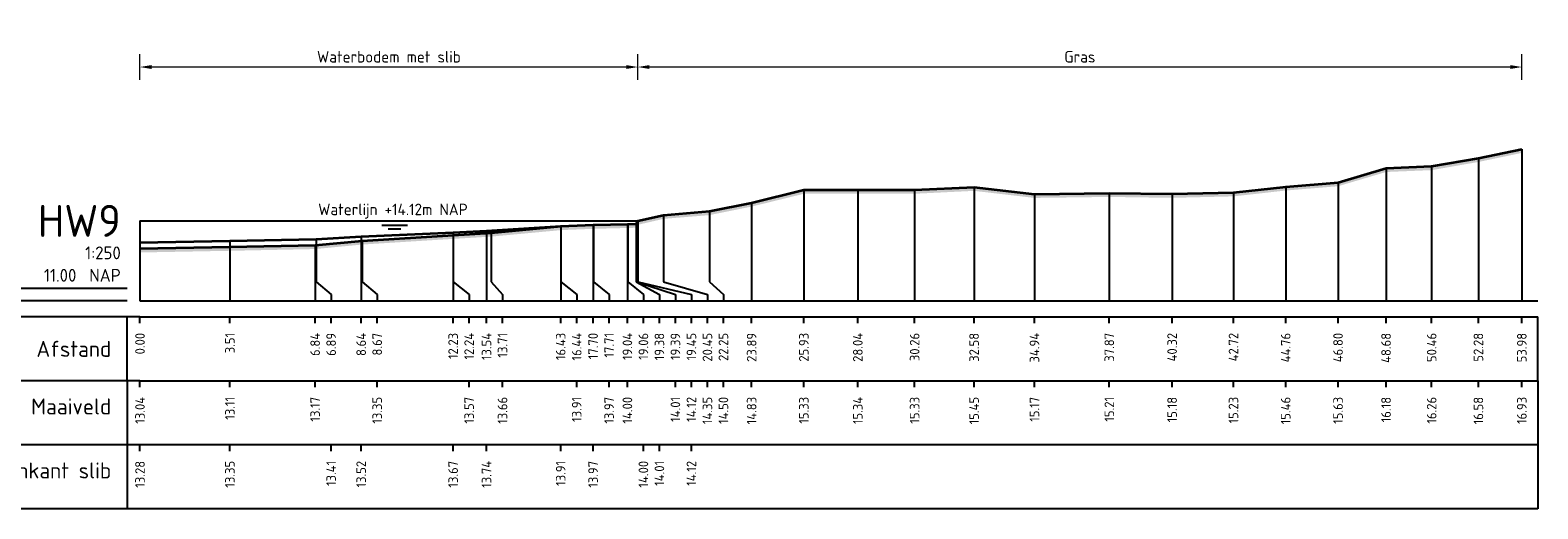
# Model space of a CAD drawing. Header units: metres. Extents: x 197882 to 206172, y 361908 to 364395.
# Tile 30 of 41: x 205927 to 205986, y 364210 to 364229. Entities that reach past the tile are written whole.
import ezdxf
from ezdxf.enums import TextEntityAlignment as Align

# ---------------------------------------------------------------- set-up
doc = ezdxf.new("R2010")
doc.units = ezdxf.units.M
doc.header["$PDMODE"] = 35
doc.header["$PDSIZE"] = 0.075
for name, color, linetype, lineweight in [('X-ME-AL-PROFIEL_BOVENKANT SLIB-GD', 42, 'Continuous', 35), ('X-ME-AL-PROFIEL_HUIDIG MAAIVELD-GD', 252, 'Continuous', 0), ('X-XX-AL-DETAIL1-M', 7, 'Continuous', 18), ('X-XX-AL-DWARSPROFIEL_PROFIELLIJN MAAIVELD-GD', 8, 'Continuous', 35), ('X-XX-AL-NAP-T18', 7, 'Continuous', 18)]:
    doc.layers.add(name, color=color, linetype=linetype, lineweight=lineweight)
doc.layers.add('X-ME-AL-PROFIEL_WATERLIJN-GD', color=150, linetype='Continuous')
doc.layers.add('X-ME-AL-PROFIELRASTER-S', color=7, linetype='Continuous')
doc.styles.add('NLCS-ISO', font='NLCS-ISO.ttf', dxfattribs={"height": 1.8})
doc.styles.add('NLCS-ISO-ANNOTATIEF-T18', font='NLCS-ISO.ttf', dxfattribs={"height": 1.8})
doc.styles.add('NLCS-ISO-ANNOTATIVE-T18', font='NLCS-ISO.ttf', dxfattribs={"height": 1.8})
doc.dimstyles.new('NLCS-ANNOTATIEF-T18-PIJL_L2_H0', dxfattribs={"dimtxt": 2.5, "dimasz": 1.8, "dimexe": 2, "dimexo": 2, "dimgap": 0.7, "dimtad": 1, "dimzin": 0, "dimdsep": 46, "dimtxsty": 'NLCS-ISO-ANNOTATIEF-T18', "dimcen": 0, "dimdle": 2, "dimclrd": 256, "dimclre": 256, "dimclrt": 10, "dimaunit": 2, "dimadec": 0, "dimazin": 0, "dimtfac": 1, "dimtdec": 3, "dimtofl": 0, "dimtmove": 0, "dimatfit": 3, "dimfxl": 2, "dimfxlon": 1, "dimtfillclr": 256, "dimtolj": 1, "dimtzin": 0, "dimlwd": -1, "dimlwe": -1, "dimarcsym": 0})

# ---------------------------------------------------------------- blocks, each defined once
blk = doc.blocks.new('SAL-PROFIELRASTER-D')
at = {"color": 0, "linetype": 'ByBlock', "lineweight": -2, "flags": 128}
for points in [[(-2, 0), (-72, 0)], [(-24, 2), (-23, 0), (-22, 2), (-2, 2)], [(-72, -12.5), (-72, -2.5)], [(0, -2.5), (-72, -2.5)], [(-2, -12.5), (-2, -2.5)], [(0, -12.5), (-72, -12.5)]]:
    blk.add_lwpolyline(points, dxfattribs=at)
at = {"color": 0, "linetype": 'ByBlock', "lineweight": -2, "style": 'NLCS-ISO-ANNOTATIVE-T18'}
blk.add_text('NAP', height=2, dxfattribs=at).set_placement((-3, 3), align=Align.RIGHT)
blk.add_text('Afstand', height=2.5, dxfattribs=at).set_placement((-4.5, -7.5), align=Align.MIDDLE_RIGHT)
for tag, height, p in [('PROFIELNR', 5, (-3, 10)), ('SCHAAL', 2, (-3, 6.5)), ('NAP', 2, (-9.94, 3))]:
    blk.add_attdef(tag, text='', height=height, dxfattribs=at).set_placement(p, align=Align.RIGHT)
blk = doc.blocks.new('SAL-PROFIELRASTER_BALK_EIND1-D')
at = {"color": 0, "linetype": 'ByBlock', "lineweight": -2}
blk.add_line((1, -12.5), (1, -2.5), dxfattribs=at)
at = {"color": 0, "linetype": 'ByBlock', "lineweight": -2, "flags": 128}
for points in [[(0, 0), (1, 0)], [(0, -2.5), (1, -2.5)], [(0, -12.5), (1, -12.5)]]:
    blk.add_lwpolyline(points, dxfattribs=at)
blk = doc.blocks.new('SAL-PROFIELRASTER_BALK-D')
at = {"color": 0, "linetype": 'ByBlock', "lineweight": -2}
for p, q in [((-72, -12.5), (-72, -2.5)), ((-2, -2.5), (-2, -12.5)), ((0, -12.5), (-72, -12.5))]:
    blk.add_line(p, q, dxfattribs=at)
at = {"color": 0, "linetype": 'ByBlock', "lineweight": -2, "style": 'NLCS-ISO-ANNOTATIVE-T18'}
for tag, height, p in [('TITEL1', 2.5, (-4.5, -6.5)), ('TITEL2', 1.5, (-4.5, -9.5))]:
    blk.add_attdef(tag, text='', height=height, dxfattribs=at).set_placement(p, align=Align.MIDDLE_RIGHT)
blk = doc.blocks.new('SAL-PROFIELRASTER_BALK_EIND2-D')
at = {"color": 0, "linetype": 'ByBlock', "lineweight": -2}
for p, q in [((1, -2.5), (1, -12.5)), ((1, -12.5), (0, -12.5))]:
    blk.add_line(p, q, dxfattribs=at)
blk = doc.blocks.new('SAL-PROFIELRASTER_BALK_DATA-D')
at = {"color": 0, "linetype": 'ByBlock', "lineweight": -2}
blk.add_lwpolyline([(0, -3.5), (0, -2.5)], dxfattribs=at)
at = {"color": 0, "linetype": 'ByBlock', "lineweight": -2, "style": 'NLCS-ISO-ANNOTATIVE-T18'}
blk.add_attdef('GETAL', text='', height=1.5, rotation=90, dxfattribs=at).set_placement((0.75, -5), align=Align.RIGHT)
blk = doc.blocks.new('SAL-PROFIELRASTER_AANHAAL-D')
at = {"color": 9, "linetype": 'ByBlock', "lineweight": -2, "flags": 128}
blk.add_lwpolyline([(0, 1), (0, 0)], dxfattribs=at)
blk = doc.blocks.new('SAL-PROFIELRASTER_AANHAAL_STAGGER-D')
at = {"color": 9, "linetype": 'ByBlock', "lineweight": -2, "flags": 128}
for points in [[(0, 0), (0, -0.25)], [(0, -0.25), (1, -0.75)], [(1, -0.75), (1, -1)]]:
    blk.add_lwpolyline(points, dxfattribs=at)
blk = doc.blocks.new('*D78')
at = {"layer": 'Defpoints', "color": 0, "transparency": 16777216}
for p in [(205931.769, 364227.142), (205951.218, 364221.129), (205931.769, 364218.007)]:
    blk.add_point(p, dxfattribs=at)
at = {"layer": 'X-XX-AL-DETAIL1-M', "transparency": 16777216}
for p, q in [((205931.769, 364226.642), (205931.769, 364227.642)), ((205951.218, 364226.642), (205951.218, 364227.642)), ((205950.768, 364227.142), (205932.219, 364227.142))]:
    blk.add_line(p, q, dxfattribs=at)
for points in [[(205932.219, 364227.217), (205932.219, 364227.067), (205931.769, 364227.142)], [(205950.768, 364227.217), (205950.768, 364227.067), (205951.218, 364227.142)]]:
    blk.add_solid(points, dxfattribs=at)
at = {"layer": 'X-XX-AL-DETAIL1-M', "color": 10, "transparency": 16777216, "insert": (205941.493, 364227.542), "char_height": 0.45, "attachment_point": 5, "style": 'NLCS-ISO-ANNOTATIEF-T18'}
blk.add_mtext('\\A1;Waterbodem met slib', dxfattribs=at)
blk = doc.blocks.new('*D79')
at = {"layer": 'Defpoints', "color": 0, "transparency": 16777216}
for p in [(205951.218, 364227.142), (205951.218, 364221.129), (205985.75, 364218.007)]:
    blk.add_point(p, dxfattribs=at)
at = {"layer": 'X-XX-AL-DETAIL1-M', "transparency": 16777216}
for p, q in [((205951.218, 364226.642), (205951.218, 364227.642)), ((205985.75, 364226.642), (205985.75, 364227.642)), ((205985.3, 364227.142), (205951.668, 364227.142))]:
    blk.add_line(p, q, dxfattribs=at)
for points in [[(205951.668, 364227.217), (205951.668, 364227.067), (205951.218, 364227.142)], [(205985.3, 364227.217), (205985.3, 364227.067), (205985.75, 364227.142)]]:
    blk.add_solid(points, dxfattribs=at)
at = {"layer": 'X-XX-AL-DETAIL1-M', "color": 10, "transparency": 16777216, "insert": (205968.484, 364227.542), "char_height": 0.45, "attachment_point": 5, "style": 'NLCS-ISO-ANNOTATIEF-T18'}
blk.add_mtext('\\A1;Gras', dxfattribs=at)

msp = doc.modelspace()

# ---------------------------------------------------------------- hatches: boundary and pattern name
at = {"layer": 'X-ME-AL-PROFIEL_HUIDIG MAAIVELD-GD'}
h = msp.add_hatch(dxfattribs=at)
h.set_pattern_fill('AGR-MAAIVELD', color=256, scale=0.05, pattern_type=2)
h.set_pattern_definition([(45, (134.1676, 163.2253), (-0.25000007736, 0.25000007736), []), (45, (134.13188, 163.261), (0, 0.50000015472), [0.3535535, -0.3535535]), (45, (134.09617, 163.29673), (0, 0.50000015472), [0.3535535, -0.3535535]), (45, (134.05995, 163.33295), (0, 0.50000015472), [0.3535535, -0.3535535]), (45, (134.02474, 163.36816), (0, 0.50000015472), [0.3535535, -0.3535535]), (45, (133.98902, 163.40387), (0, 0.50000015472), [0.3535535, -0.3535535]), (45, (133.9533, 163.4396), (0, 0.50000015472), [0.3535535, -0.3535535]), (315, (134.1676, 163.2253), (0.25000007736, 0.25000007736), []), (315, (134.2033, 163.261), (0.50000015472, -1e-16), [0.3535535, -0.3535535]), (315, (134.23902, 163.29673), (0.50000015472, -1e-16), [0.3535535, -0.3535535]), (315, (134.27524, 163.33295), (0.50000015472, -1e-16), [0.3535535, -0.3535535]), (315, (134.31045, 163.36816), (0.50000015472, -1e-16), [0.3535535, -0.3535535]), (315, (134.34617, 163.40387), (0.50000015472, -1e-16), [0.3535535, -0.3535535]), (315, (134.38188, 163.4396), (0.50000015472, -1e-16), [0.3535535, -0.3535535])])
h.paths.add_polyline_path([(205985.75, 364223.937), (205984.053, 364223.583), (205982.227, 364223.264), (205980.445, 364223.191), (205978.57, 364222.635), (205976.526, 364222.467), (205974.486, 364222.239), (205972.088, 364222.182), (205969.635, 364222.217), (205966.712, 364222.179), (205964.352, 364222.454), (205962.031, 364222.341), (205959.81, 364222.346), (205957.702, 364222.34), (205955.663, 364221.841), (205954.016, 364221.507), (205952.222, 364221.361), (205951.218, 364221.129), (205951.161, 364221.014), (205950.81, 364221.004), (205949.483, 364220.972), (205948.212, 364220.921), (205945.482, 364220.667), (205944.005, 364220.579), (205940.443, 364220.357), (205938.611, 364220.181), (205935.282, 364220.113), (205931.769, 364220.047), (205931.769, 364219.897), (205935.282, 364219.963), (205938.611, 364220.031), (205940.443, 364220.207), (205944.005, 364220.429), (205945.482, 364220.517), (205948.212, 364220.771), (205949.483, 364220.822), (205950.81, 364220.854), (205951.161, 364220.864), (205951.218, 364220.979), (205952.222, 364221.211), (205954.016, 364221.357), (205955.663, 364221.691), (205957.702, 364222.19), (205959.81, 364222.196), (205962.031, 364222.191), (205964.352, 364222.304), (205966.712, 364222.029), (205969.635, 364222.067), (205972.088, 364222.032), (205974.486, 364222.089), (205976.526, 364222.317), (205978.57, 364222.485), (205980.445, 364223.041), (205982.227, 364223.114), (205984.053, 364223.433), (205985.75, 364223.787)])

# ---------------------------------------------------------------- linework, layer by layer
at = {"layer": 'X-ME-AL-PROFIEL_BOVENKANT SLIB-GD'}
msp.add_lwpolyline([(205931.769, 364220.287), (205935.282, 364220.353), (205938.657, 364220.414), (205940.409, 364220.527), (205944.002, 364220.674), (205945.306, 364220.747), (205948.204, 364220.921), (205949.469, 364220.974), (205950.826, 364221.007), (205951.149, 364221.015), (205951.218, 364221.129)], dxfattribs=at)
at = {"layer": 'X-ME-AL-PROFIEL_WATERLIJN-GD'}
for points in [[(205931.769, 364221.13), (205951.218, 364221.129)], [(205941.219, 364220.967), (205942.219, 364220.967)], [(205941.461, 364220.822), (205941.961, 364220.822)]]:
    msp.add_lwpolyline(points, dxfattribs=at)
at = {"layer": 'X-XX-AL-DWARSPROFIEL_PROFIELLIJN MAAIVELD-GD'}
msp.add_lwpolyline([(205931.769, 364220.047), (205935.282, 364220.113), (205938.611, 364220.181), (205940.443, 364220.357), (205944.005, 364220.579), (205945.482, 364220.667), (205948.212, 364220.921), (205949.483, 364220.972), (205950.81, 364221.004), (205951.161, 364221.014), (205951.218, 364221.129), (205952.222, 364221.361), (205954.016, 364221.507), (205955.663, 364221.841), (205957.702, 364222.34), (205959.81, 364222.346), (205962.031, 364222.341), (205964.352, 364222.454), (205966.712, 364222.179), (205969.635, 364222.217), (205972.088, 364222.182), (205974.486, 364222.239), (205976.526, 364222.467), (205978.57, 364222.635), (205980.445, 364223.191), (205982.227, 364223.264), (205984.053, 364223.583), (205985.75, 364223.937)], dxfattribs=at)

# ---------------------------------------------------------------- block references
at = {"layer": 'X-ME-AL-PROFIELRASTER-S'}
for p, yscale in [((205984.053, 364218.007), 5.576000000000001), ((205985.75, 364218.007), 5.93), ((205980.445, 364218.007), 5.184000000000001), ((205982.227, 364218.007), 5.257000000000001), ((205957.702, 364218.007), 4.333), ((205959.81, 364218.007), 4.339), ((205962.031, 364218.007), 4.334), ((205964.352, 364218.007), 4.446999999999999), ((205976.526, 364218.007), 4.460000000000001), ((205978.57, 364218.007), 4.628), ((205955.663, 364218.007), 3.834), ((205966.712, 364218.007), 4.172000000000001), ((205969.635, 364218.007), 4.210000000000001), ((205972.088, 364218.007), 4.175000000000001), ((205974.486, 364218.007), 4.231999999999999), ((205931.769, 364218.007), 3.122999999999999), ((205951.218, 364219.007), 2.122), ((205951.218, 364219.007), 2.122), ((205951.218, 364219.007), 2.122), ((205951.218, 364219.007), 2.122), ((205952.222, 364219.007), 2.353999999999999), ((205954.016, 364219.007), 2.5), ((205940.409, 364218.007), 2.52), ((205944.002, 364218.007), 2.667), ((205944.005, 364219.007), 1.571999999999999), ((205945.306, 364218.007), 2.74), ((205945.482, 364219.007), 1.66), ((205948.204, 364218.007), 2.914), ((205948.212, 364219.007), 1.914), ((205949.469, 364218.007), 2.967000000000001), ((205949.483, 364219.007), 1.965), ((205950.81, 364218.007), 2.997), ((205950.826, 364219.007), 2), ((205951.149, 364219.007), 2.007999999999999), ((205951.161, 364219.007), 2.007), ((205938.611, 364218.007), 2.173999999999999), ((205938.657, 364219.007), 1.407), ((205940.443, 364219.007), 1.35)]:
    msp.add_blockref('SAL-PROFIELRASTER_AANHAAL-D', p, dxfattribs=dict(at, yscale=yscale))
at = {"layer": 'X-ME-AL-PROFIELRASTER-S', "xscale": 0.25, "yscale": 0.25, "zscale": 0.25}
for name, p, values in [('SAL-PROFIELRASTER-D', (205931.769, 364218.007), {'PROFIELNR': 'HW9', 'SCHAAL': '1:250', 'NAP': '11.00'}), ('SAL-PROFIELRASTER_BALK_DATA-D', (205931.769, 364218.007), {'GETAL': '0.00'}), ('SAL-PROFIELRASTER_BALK_DATA-D', (205935.282, 364218.007), {'GETAL': '3.51'}), ('SAL-PROFIELRASTER_BALK_DATA-D', (205938.611, 364218.007), {'GETAL': '6.84'}), ('SAL-PROFIELRASTER_BALK_DATA-D', (205939.236, 364218.007), {'GETAL': '6.89'}), ('SAL-PROFIELRASTER_BALK_DATA-D', (205940.409, 364218.007), {'GETAL': '8.64'}), ('SAL-PROFIELRASTER_BALK_DATA-D', (205941.034, 364218.007), {'GETAL': '8.67'}), ('SAL-PROFIELRASTER_BALK_DATA-D', (205944.002, 364218.007), {'GETAL': '12.23'}), ('SAL-PROFIELRASTER_BALK_DATA-D', (205944.627, 364218.007), {'GETAL': '12.24'}), ('SAL-PROFIELRASTER_BALK_DATA-D', (205945.306, 364218.007), {'GETAL': '13.54'}), ('SAL-PROFIELRASTER_BALK_DATA-D', (205945.931, 364218.007), {'GETAL': '13.71'}), ('SAL-PROFIELRASTER_BALK_DATA-D', (205948.204, 364218.007), {'GETAL': '16.43'}), ('SAL-PROFIELRASTER_BALK_DATA-D', (205948.829, 364218.007), {'GETAL': '16.44'}), ('SAL-PROFIELRASTER_BALK_DATA-D', (205949.469, 364218.007), {'GETAL': '17.70'}), ('SAL-PROFIELRASTER_BALK_DATA-D', (205950.094, 364218.007), {'GETAL': '17.71'}), ('SAL-PROFIELRASTER_BALK_DATA-D', (205950.81, 364218.007), {'GETAL': '19.04'}), ('SAL-PROFIELRASTER_BALK_DATA-D', (205951.435, 364218.007), {'GETAL': '19.06'}), ('SAL-PROFIELRASTER_BALK_DATA-D', (205952.06, 364218.007), {'GETAL': '19.38'}), ('SAL-PROFIELRASTER_BALK_DATA-D', (205952.685, 364218.007), {'GETAL': '19.39'}), ('SAL-PROFIELRASTER_BALK_DATA-D', (205953.31, 364218.007), {'GETAL': '19.45'}), ('SAL-PROFIELRASTER_BALK_DATA-D', (205953.31, 364218.007), {'GETAL': '19.45'}), ('SAL-PROFIELRASTER_BALK_DATA-D', (205953.31, 364218.007), {'GETAL': '19.45'}), ('SAL-PROFIELRASTER_BALK_DATA-D', (205953.31, 364218.007), {'GETAL': '19.45'}), ('SAL-PROFIELRASTER_BALK_DATA-D', (205953.935, 364218.007), {'GETAL': '20.45'}), ('SAL-PROFIELRASTER_BALK_DATA-D', (205954.56, 364218.007), {'GETAL': '22.25'}), ('SAL-PROFIELRASTER_BALK_DATA-D', (205955.663, 364218.007), {'GETAL': '23.89'}), ('SAL-PROFIELRASTER_BALK_DATA-D', (205957.702, 364218.007), {'GETAL': '25.93'}), ('SAL-PROFIELRASTER_BALK_DATA-D', (205959.81, 364218.007), {'GETAL': '28.04'}), ('SAL-PROFIELRASTER_BALK_DATA-D', (205962.031, 364218.007), {'GETAL': '30.26'}), ('SAL-PROFIELRASTER_BALK_DATA-D', (205964.352, 364218.007), {'GETAL': '32.58'}), ('SAL-PROFIELRASTER_BALK_DATA-D', (205966.712, 364218.007), {'GETAL': '34.94'}), ('SAL-PROFIELRASTER_BALK_DATA-D', (205969.635, 364218.007), {'GETAL': '37.87'}), ('SAL-PROFIELRASTER_BALK_DATA-D', (205972.088, 364218.007), {'GETAL': '40.32'}), ('SAL-PROFIELRASTER_BALK_DATA-D', (205974.486, 364218.007), {'GETAL': '42.72'}), ('SAL-PROFIELRASTER_BALK_DATA-D', (205976.526, 364218.007), {'GETAL': '44.76'}), ('SAL-PROFIELRASTER_BALK_DATA-D', (205978.57, 364218.007), {'GETAL': '46.80'}), ('SAL-PROFIELRASTER_BALK_DATA-D', (205980.445, 364218.007), {'GETAL': '48.68'}), ('SAL-PROFIELRASTER_BALK_DATA-D', (205982.227, 364218.007), {'GETAL': '50.46'}), ('SAL-PROFIELRASTER_BALK_DATA-D', (205984.053, 364218.007), {'GETAL': '52.28'}), ('SAL-PROFIELRASTER_BALK_DATA-D', (205985.75, 364218.007), {'GETAL': '53.98'}), ('SAL-PROFIELRASTER_BALK-D', (205931.769, 364215.507), {'TITEL1': 'Hoogte Maaiveld'}), ('SAL-PROFIELRASTER_BALK_DATA-D', (205931.769, 364215.507), {'GETAL': '13.04'}), ('SAL-PROFIELRASTER_BALK_DATA-D', (205935.282, 364215.507), {'GETAL': '13.11'}), ('SAL-PROFIELRASTER_BALK_DATA-D', (205938.611, 364215.507), {'GETAL': '13.17'}), ('SAL-PROFIELRASTER_BALK_DATA-D', (205941.034, 364215.507), {'GETAL': '13.35'}), ('SAL-PROFIELRASTER_BALK_DATA-D', (205944.627, 364215.507), {'GETAL': '13.57'}), ('SAL-PROFIELRASTER_BALK_DATA-D', (205945.931, 364215.507), {'GETAL': '13.66'}), ('SAL-PROFIELRASTER_BALK_DATA-D', (205948.829, 364215.507), {'GETAL': '13.91'}), ('SAL-PROFIELRASTER_BALK_DATA-D', (205950.094, 364215.507), {'GETAL': '13.97'}), ('SAL-PROFIELRASTER_BALK_DATA-D', (205950.81, 364215.507), {'GETAL': '14.00'}), ('SAL-PROFIELRASTER_BALK_DATA-D', (205952.685, 364215.507), {'GETAL': '14.01'}), ('SAL-PROFIELRASTER_BALK_DATA-D', (205953.31, 364215.507), {'GETAL': '14.12'}), ('SAL-PROFIELRASTER_BALK_DATA-D', (205953.935, 364215.507), {'GETAL': '14.35'}), ('SAL-PROFIELRASTER_BALK_DATA-D', (205954.56, 364215.507), {'GETAL': '14.50'}), ('SAL-PROFIELRASTER_BALK_DATA-D', (205955.663, 364215.507), {'GETAL': '14.83'}), ('SAL-PROFIELRASTER_BALK_DATA-D', (205957.702, 364215.507), {'GETAL': '15.33'}), ('SAL-PROFIELRASTER_BALK_DATA-D', (205959.81, 364215.507), {'GETAL': '15.34'}), ('SAL-PROFIELRASTER_BALK_DATA-D', (205962.031, 364215.507), {'GETAL': '15.33'}), ('SAL-PROFIELRASTER_BALK_DATA-D', (205964.352, 364215.507), {'GETAL': '15.45'}), ('SAL-PROFIELRASTER_BALK_DATA-D', (205966.712, 364215.507), {'GETAL': '15.17'}), ('SAL-PROFIELRASTER_BALK_DATA-D', (205969.635, 364215.507), {'GETAL': '15.21'}), ('SAL-PROFIELRASTER_BALK_DATA-D', (205972.088, 364215.507), {'GETAL': '15.18'}), ('SAL-PROFIELRASTER_BALK_DATA-D', (205974.486, 364215.507), {'GETAL': '15.23'}), ('SAL-PROFIELRASTER_BALK_DATA-D', (205976.526, 364215.507), {'GETAL': '15.46'}), ('SAL-PROFIELRASTER_BALK_DATA-D', (205978.57, 364215.507), {'GETAL': '15.63'}), ('SAL-PROFIELRASTER_BALK_DATA-D', (205980.445, 364215.507), {'GETAL': '16.18'}), ('SAL-PROFIELRASTER_BALK_DATA-D', (205982.227, 364215.507), {'GETAL': '16.26'}), ('SAL-PROFIELRASTER_BALK_DATA-D', (205984.053, 364215.507), {'GETAL': '16.58'}), ('SAL-PROFIELRASTER_BALK_DATA-D', (205985.75, 364215.507), {'GETAL': '16.93'}), ('SAL-PROFIELRASTER_BALK-D', (205931.769, 364213.007), {'TITEL1': 'Hoogte Bovenkant slib'}), ('SAL-PROFIELRASTER_BALK_DATA-D', (205931.769, 364213.007), {'GETAL': '13.28'}), ('SAL-PROFIELRASTER_BALK_DATA-D', (205935.282, 364213.007), {'GETAL': '13.35'}), ('SAL-PROFIELRASTER_BALK_DATA-D', (205939.236, 364213.007), {'GETAL': '13.41'}), ('SAL-PROFIELRASTER_BALK_DATA-D', (205940.409, 364213.007), {'GETAL': '13.52'}), ('SAL-PROFIELRASTER_BALK_DATA-D', (205944.002, 364213.007), {'GETAL': '13.67'}), ('SAL-PROFIELRASTER_BALK_DATA-D', (205945.306, 364213.007), {'GETAL': '13.74'}), ('SAL-PROFIELRASTER_BALK_DATA-D', (205948.204, 364213.007), {'GETAL': '13.91'}), ('SAL-PROFIELRASTER_BALK_DATA-D', (205949.469, 364213.007), {'GETAL': '13.97'}), ('SAL-PROFIELRASTER_BALK_DATA-D', (205951.435, 364213.007), {'GETAL': '14.00'}), ('SAL-PROFIELRASTER_BALK_DATA-D', (205952.06, 364213.007), {'GETAL': '14.01'}), ('SAL-PROFIELRASTER_BALK_DATA-D', (205953.31, 364213.007), {'GETAL': '14.12'})]:
    msp.add_blockref(name, p, dxfattribs=at).add_auto_attribs(values)
at = {"layer": 'X-ME-AL-PROFIELRASTER-S'}
for name, p, xscale, yscale, zscale in [('SAL-PROFIELRASTER_AANHAAL-D', (205935.282, 364218.007), 1.11396011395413, 2.345999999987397, 1.11396011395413), ('SAL-PROFIELRASTER_BALK_EIND1-D', (205931.769, 364218.007), 54.60634763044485, 0.25, 54.60634763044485), ('SAL-PROFIELRASTER_BALK_EIND2-D', (205931.769, 364215.507), 54.60634763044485, 0.25, 54.60634763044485), ('SAL-PROFIELRASTER_BALK_EIND2-D', (205931.769, 364213.007), 54.60634763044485, 0.25, 54.60634763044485)]:
    msp.add_blockref(name, p, dxfattribs=dict(at, xscale=xscale, yscale=yscale, zscale=zscale))
for p, xscale, zscale in [((205938.657, 364219.007), 0.5783575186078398, 0.5783575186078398), ((205940.443, 364219.007), 0.5909762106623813, 0.5909762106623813), ((205944.005, 364219.007), 0.6223565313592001, 0.6223565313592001), ((205945.482, 364219.007), 0.4490246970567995, 0.4490246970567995), ((205948.212, 364219.007), 0.6174613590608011, 0.6174613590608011), ((205949.483, 364219.007), 0.6112389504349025, 0.6112389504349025), ((205950.826, 364219.007), 0.6091682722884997, 0.6091682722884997), ((205951.149, 364219.007), 0.9112466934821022, 0.9112466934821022), ((205951.161, 364219.007), 1.524276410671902, 1.524276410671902), ((205951.218, 364219.007), 2.0928112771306, 2.0928112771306), ((205951.218, 364219.007), 2.0928112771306, 2.0928112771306), ((205951.218, 364219.007), 2.0928112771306, 2.0928112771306), ((205951.218, 364219.007), 2.0928112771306, 2.0928112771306), ((205952.222, 364219.007), 1.713453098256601, 1.713453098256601), ((205954.016, 364219.007), 0.5444131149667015, 0.5444131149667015)]:
    msp.add_blockref('SAL-PROFIELRASTER_AANHAAL_STAGGER-D', p, dxfattribs=dict(at, xscale=xscale, zscale=zscale))

# ---------------------------------------------------------------- texts
at = {"layer": 'X-XX-AL-NAP-T18', "color": 10, "insert": (205938.73, 364221.219), "char_height": 0.45, "width": 15.43377, "attachment_point": 7, "style": 'NLCS-ISO'}
msp.add_mtext('Waterlijn +14.12m NAP', dxfattribs=at)

# ---------------------------------------------------------------- dimensions: what is measured, and where the dimension line sits
at = {"layer": 'X-XX-AL-DETAIL1-M'}
for base, p1, p2, text, picture, middle in [((205931.769, 364227.142), (205951.218, 364221.129), (205931.769, 364218.007), 'Waterbodem met slib', '*D78', (205941.493, 364227.142)), ((205951.218, 364227.142), (205985.75, 364218.007), (205951.218, 364221.129), 'Gras', '*D79', (205968.484, 364227.142))]:
    dim = msp.add_linear_dim(base=base, p1=p1, p2=p2, text=text, dimstyle='NLCS-ANNOTATIEF-T18-PIJL_L2_H0', dxfattribs=at)
    dim.commit()
    dim.dimension.update_dxf_attribs({"geometry": picture, "text_midpoint": middle, "dimtype": 160})

doc.saveas('drawing.dxf')
